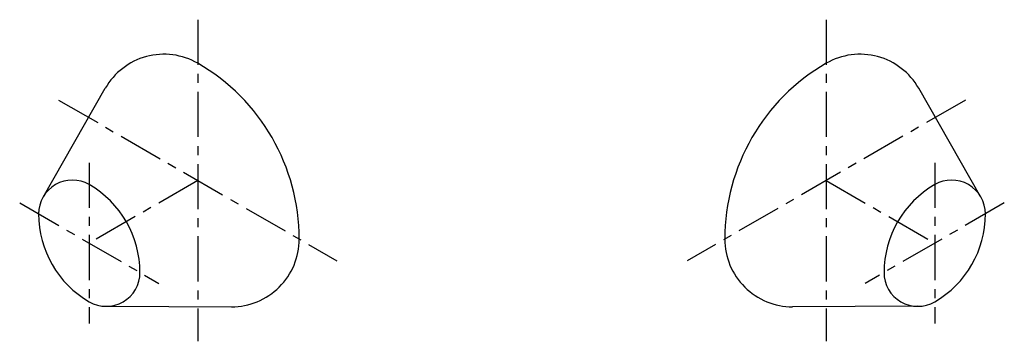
# Model space of a CAD drawing. Header units: millimetres. Extents: x 131 to 616, y 66 to 224.
import ezdxf

# ---------------------------------------------------------------- set-up
doc = ezdxf.new("R2010")
doc.units = ezdxf.units.MM
doc.linetypes.add('CENTER', pattern=[50.8, 31.75, -6.35, 6.35, -6.35])
doc.layers.add('图层1', color=5, linetype='Continuous')

msp = doc.modelspace()

# ---------------------------------------------------------------- linework, layer by layer
at = {"linetype": 'CENTER', "ltscale": 0.7}
for p, q in [((218.52, 224.13), (218.52, 65.69)), ((528.36, 224.13), (528.36, 65.69)), ((149.92, 184.52), (287.13, 105.3)), ((596.97, 184.52), (459.76, 105.3)), ((165.03, 153.63), (165.03, 74.42)), ((581.86, 153.63), (581.86, 74.42)), ((218.52, 144.91), (165.03, 114.03)), ((528.36, 144.91), (581.86, 114.03)), ((130.72, 133.83), (199.33, 94.22)), ((616.16, 133.83), (547.56, 94.22))]:
    msp.add_line(p, q, dxfattribs=at)
for p, q in [((218.52, 144.91), (218.52, 144.91)), ((528.36, 144.91), (528.36, 144.91))]:
    msp.add_line(p, q)
at = {"lineweight": 30}
for centre, radius, start, end in [((156.69, 128.46), 16.67, 60, 180), ((140.03, 99.59), 50, 0, 60), ((606.86, 99.59), 50, 120, 180), ((590.19, 128.46), 16.67, 0, 120), ((190.03, 128.46), 50, 180, 240), ((556.86, 128.46), 50, 300, 0), ((173.36, 99.59), 16.67, 240, 0), ((573.53, 99.59), 16.67, 180, 300)]:
    msp.add_arc(centre, radius, start, end, dxfattribs=at)
at = {"layer": '图层1', "lineweight": 30}
for p, q in [((142.23, 136.74), (172.93, 190.35)), ((604.66, 136.74), (573.95, 190.35)), ((173.3, 82.93), (235.07, 82.71)), ((573.58, 82.93), (511.81, 82.71))]:
    msp.add_line(p, q, dxfattribs=at)
for centre, radius, start, end in [((201.86, 173.78), 33.33, 60, 150.1985), ((545.03, 173.78), 33.33, 29.8015, 120), ((168.52, 116.04), 100, 0, 60), ((578.36, 116.04), 100, 120, 180), ((235.19, 116.04), 33.33, 269.8015, 0), ((511.7, 116.04), 33.33, 180, 270.1985)]:
    msp.add_arc(centre, radius, start, end, dxfattribs=at)

doc.saveas('drawing.dxf')
